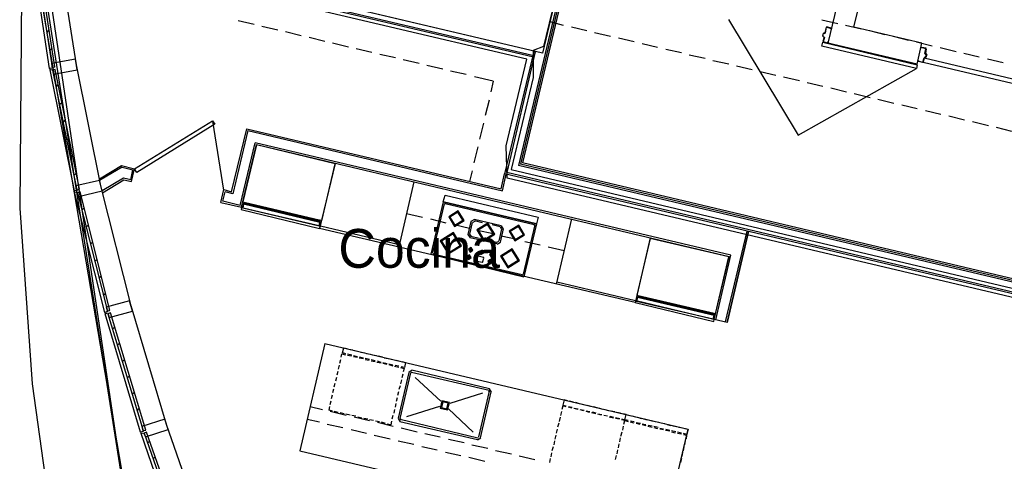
# Model space of a CAD drawing. Header units: feet. Extents: x -79 to 198, y -22 to 181.
# Tile 6 of 92: x 14 to 44, y 46 to 60. Entities that reach past the tile are written whole.
import ezdxf
from ezdxf.enums import TextEntityAlignment as Align

# ---------------------------------------------------------------- set-up
doc = ezdxf.new("R2010")
doc.units = ezdxf.units.FT
for name, color, linetype in [('A-AREA-COMUN', 252, 'CONTINUOUS'), ('A-AREA-UNIDAD', 30, 'CONTINUOUS'), ('A-LINEA', 7, 'CONTINUOUS'), ('A-MURO-CONCRETO', 8, 'CONTINUOUS'), ('A-NOMBRE-ESPACIO', 2, 'CONTINUOUS')]:
    doc.layers.add(name, color=color, linetype=linetype)

msp = doc.modelspace()

# ---------------------------------------------------------------- linework, layer by layer
at = {"layer": 'A-AREA-COMUN'}
msp.add_lwpolyline([(30.368, 61.8489), (29.76, 59.3244), (29.44, 59.2), (29.44, 58.3644), (28.768, 55.52), (57.792, 48.64)], dxfattribs=at)
at = {"layer": 'A-AREA-UNIDAD'}
msp.add_lwpolyline([(52.352, 49.6533), (28.64, 55.2533), (28.608, 56.2489), (29.248, 58.9333), (15.552, 62.1689), (14.688, 62.2044), (14.272, 66.3644), (13.872, 66.3644), (14.048, 63.6444), (13.648, 63.6089), (13.568, 54.3289), (13.952, 48.8889), (14.8, 42.8089), (15.872, 37.5289), (17.2, 32.5689), (18.752, 27.8044), (20.96, 22.08)], dxfattribs=at)
at = {"layer": 'A-LINEA'}
for p, q in [((40.7867, 68.8311), (38.56, 59.4311)), ((13.6226, 66.7667), (20.0557, 23.7249)), ((13.6226, 66.7667), (20.0557, 23.7249)), ((13.6702, 65.323), (20.2159, 23.7911)), ((13.8506, 63.0231), (20.524, 23.9185)), ((14.4933, 58.6444), (13.92, 62.4311)), ((15.32, 58.7644), (14.7333, 62.5644)), ((29.4267, 59.0444), (15.3333, 62.3778)), ((29.4133, 59.0044), (15.3333, 62.3244)), ((30.3467, 61.3644), (28.9867, 55.6444)), ((30.4, 61.3511), (29.0533, 55.6844)), ((30.4133, 61.2044), (29.12, 55.7244)), ((39.36, 59.9244), (39.6533, 61.1378)), ((20.8133, 60.0044), (20.32, 60.1244)), ((29.96, 60.0978), (30.3733, 59.9911)), ((38.3733, 60.1511), (38.8667, 60.0444)), ((39.1067, 59.9911), (39.6, 59.8711)), ((14.4133, 59.7644), (14.48, 59.8444)), ((21.5467, 59.8311), (21.0533, 59.9511)), ((22.2667, 59.6578), (21.7867, 59.7778)), ((30.6267, 59.9378), (31.1067, 59.8178)), ((31.3467, 59.7644), (31.84, 59.6444)), ((38.4133, 59.7378), (38.3867, 59.6578)), ((38.4267, 59.7378), (38.4267, 59.7378)), ((38.4554, 59.725), (38.4795, 59.7398)), ((38.5067, 59.9244), (38.4667, 59.7511)), ((38.6667, 59.8978), (38.52, 59.9378)), ((38.52, 59.9244), (38.52, 59.9244)), ((38.6667, 59.8844), (38.6667, 59.8844)), ((39.84, 59.8178), (40.32, 59.6978)), ((23, 59.4844), (22.52, 59.6044)), ((23.7333, 59.3111), (23.24, 59.4311)), ((32.08, 59.5911), (32.5733, 59.4844)), ((32.8133, 59.4178), (33.2933, 59.3111)), ((38.44, 59.6178), (38.4, 59.4844)), ((38.4267, 59.6178), (38.4267, 59.6178)), ((38.4528, 59.6065), (38.4379, 59.6306)), ((41.32, 58.7778), (38.56, 59.4311)), ((40.5733, 59.6444), (41.0533, 59.5244)), ((41.2933, 59.4711), (41.7867, 59.3511)), ((14.4933, 59.1911), (14.5733, 59.2711)), ((24.4533, 59.1378), (23.9733, 59.2578)), ((25.1867, 58.9778), (24.7067, 59.0844)), ((29.4667, 59.1778), (28.56, 55.3911)), ((29.5067, 59.1644), (28.6267, 55.4311)), ((33.5467, 59.2444), (34.0267, 59.1378)), ((34.2667, 59.0711), (34.76, 58.9644)), ((41.5605, 59.109), (41.5754, 59.085)), ((41.5733, 59.0978), (41.6133, 59.0978)), ((41.5867, 59.2578), (41.5867, 59.2578)), ((41.6, 59.0844), (41.6, 59.0844)), ((42.0267, 59.2978), (42.52, 59.1778)), ((42.76, 59.1244), (43.24, 59.0044)), ((16.08, 55.0178), (15.32, 58.7644)), ((25.92, 58.8044), (25.4267, 58.9111)), ((35, 58.8978), (35.4933, 58.7911)), ((41.4933, 58.8444), (41.4933, 58.8444)), ((41.5333, 58.9778), (41.5067, 58.8444)), ((41.5579, 58.9906), (41.5339, 58.9757)), ((41.5867, 58.9778), (41.5467, 58.9911)), ((41.5467, 58.9778), (41.5467, 58.9778)), ((43.4933, 58.9511), (43.9733, 58.8311)), ((15.2667, 54.8578), (14.5067, 58.6044)), ((26.6533, 58.6311), (26.16, 58.7378)), ((27.3733, 58.4578), (26.8933, 58.5644)), ((35.7333, 58.7244), (36.2133, 58.6178)), ((36.4667, 58.5511), (36.9467, 58.4444)), ((14.6933, 58.0844), (14.76, 58.1511)), ((28.2133, 58.2578), (27.6267, 58.3911)), ((28.2133, 58.2578), (28.1333, 57.9244)), ((37.1867, 58.3911), (37.68, 58.2711)), ((37.92, 58.2178), (38.4, 58.0978)), ((38.6533, 58.0444), (39.1333, 57.9244)), ((39.3733, 57.8711), (39.8667, 57.7511)), ((14.8, 57.5378), (14.88, 57.6044)), ((28.08, 57.6711), (27.96, 57.1911)), ((40.1067, 57.6978), (40.6, 57.5778)), ((40.84, 57.5244), (41.32, 57.4044)), ((41.5733, 57.3511), (42.0533, 57.2311)), ((14.92, 56.9911), (14.9867, 57.0578)), ((19.8839, 54.8788), (19.5376, 57.0195)), ((27.9067, 56.9511), (27.7867, 56.4578)), ((42.2933, 57.1778), (42.7867, 57.0578)), ((43.0267, 57.0044), (43.52, 56.8844)), ((20.12, 54.8311), (20.5867, 56.7778)), ((20.6267, 56.7244), (20.16, 54.7644)), ((20.5867, 56.7778), (28.4533, 54.9244)), ((20.6267, 56.7244), (28.4933, 54.8578)), ((43.76, 56.8311), (44.24, 56.7111)), ((15.0267, 56.4444), (15.0933, 56.5111)), ((20.3867, 54.4044), (20.8533, 56.3511)), ((35.56, 52.8711), (20.8533, 56.3511)), ((20.4267, 54.3511), (20.8933, 56.2978)), ((20.4267, 54.3511), (20.8933, 56.2978)), ((20.8933, 56.2978), (35.5067, 52.8311)), ((27.7333, 56.2178), (27.6133, 55.7244)), ((15.1333, 55.8978), (15.2133, 55.9644)), ((58.44, 48.7911), (29.12, 55.7244)), ((15.24, 55.3378), (15.32, 55.4178)), ((16.04, 55.2311), (16.72, 55.6444)), ((16.7333, 55.5911), (16.04, 55.1778)), ((16.72, 55.6444), (17.12, 55.5378)), ((16.7333, 55.5911), (17.0667, 55.5111)), ((17, 55.2044), (17.0667, 55.5111)), ((17.0267, 55.1511), (17.12, 55.5378)), ((23.32, 55.7111), (22.84, 53.6978)), ((27.56, 55.4844), (27.48, 55.1511)), ((57.9467, 48.4844), (28.6267, 55.4311)), ((58.32, 48.7111), (28.9867, 55.6444)), ((58.3733, 48.7511), (29.0533, 55.6844)), ((16.7733, 55.2578), (16.12, 54.8578)), ((16.1333, 54.8044), (16.7867, 55.2044)), ((17, 55.2044), (16.7733, 55.2578)), ((16.7867, 55.2044), (17.0267, 55.1511)), ((25.76, 55.1378), (25.2933, 53.1244)), ((28.4533, 54.9244), (28.56, 55.3911)), ((28.4933, 54.8578), (28.6133, 55.3778)), ((57.8933, 48.4444), (28.56, 55.3911)), ((16.2, 51.0978), (15.2667, 54.8178)), ((15.36, 54.8044), (15.3733, 54.8178)), ((17.0133, 51.2978), (16.08, 55.0178)), ((19.7867, 54.4978), (19.88, 54.8978)), ((19.8533, 54.5378), (19.92, 54.8311)), ((19.88, 54.8978), (20.12, 54.8311)), ((20.16, 54.7644), (19.92, 54.8311)), ((19.7867, 54.4978), (20.4267, 54.3511)), ((20.3867, 54.4044), (19.8533, 54.5378)), ((26.6667, 54.5244), (26.28, 52.8978)), ((26.6667, 54.5244), (29.5467, 53.8444)), ((15.4933, 54.2711), (15.56, 54.3378)), ((22.84, 53.9111), (20.5067, 54.4578)), ((22.84, 53.9111), (20.5067, 54.4578)), ((20.52, 54.4844), (22.84, 53.9378)), ((20.52, 54.4844), (22.84, 53.9378)), ((26.6933, 54.4578), (26.3333, 52.9378)), ((26.7313, 54.4706), (26.7072, 54.4557)), ((26.72, 54.4711), (29.48, 53.8178)), ((25.5333, 54.1644), (26.0267, 54.0444)), ((26.2667, 53.9911), (26.7467, 53.8711)), ((27.52, 53.9111), (27.4267, 53.5111)), ((27.6266, 53.9754), (27.5223, 53.9111)), ((27.6471, 53.9228), (27.5749, 53.8783)), ((28.4533, 53.7778), (27.6267, 53.9778)), ((27.88, 53.8711), (27.64, 53.9378)), ((30.6267, 53.9911), (30.16, 51.9778)), ((15.6267, 53.7511), (15.6933, 53.8044)), ((32.6, 51.4044), (22.84, 53.6978)), ((25.3067, 53.1911), (22.8667, 53.7644)), ((27, 53.8178), (27.48, 53.7111)), ((27.56, 53.8844), (27.48, 53.5244)), ((27.72, 53.6444), (28.2133, 53.5378)), ((28.4267, 53.7511), (28.1733, 53.8044)), ((28.4667, 53.6711), (28.3867, 53.3111)), ((28.52, 53.6844), (28.4267, 53.2711)), ((28.4784, 53.664), (28.4338, 53.7362)), ((28.531, 53.6712), (28.4666, 53.7754)), ((29.4933, 53.8044), (29.1333, 52.2844)), ((29.5467, 53.8444), (29.16, 52.2044)), ((29.4928, 53.7932), (29.4779, 53.8172)), ((36.0533, 53.6178), (35.3867, 50.8044)), ((15.76, 53.2178), (15.8267, 53.2844)), ((27.429, 53.5111), (27.4934, 53.4068)), ((27.4816, 53.5183), (27.5262, 53.4461)), ((28.32, 53.2178), (27.4933, 53.4044)), ((27.7733, 53.3911), (27.52, 53.4444)), ((28.3067, 53.2578), (28.0667, 53.3244)), ((28.3129, 53.2594), (28.3851, 53.304)), ((28.4533, 53.4711), (28.9467, 53.3644)), ((29.1867, 53.2978), (29.6667, 53.1911)), ((33.0667, 53.4044), (32.6, 51.3911)), ((27.4933, 53.0578), (27.48, 52.9911)), ((27.5067, 53.0578), (27.5067, 53.0578)), ((27.52, 53.0578), (27.5067, 52.9911)), ((27.8267, 52.9778), (27.8133, 52.9111)), ((27.8533, 52.9778), (27.84, 52.9111)), ((27.84, 52.9778), (27.84, 52.9778)), ((28.3334, 53.2068), (28.4377, 53.2712)), ((29.9067, 53.1244), (30.4, 53.0178)), ((15.8933, 52.6844), (15.96, 52.7511)), ((26.28, 52.8978), (29.16, 52.2044)), ((26.3467, 52.9111), (29.1067, 52.2711)), ((26.3472, 52.9357), (26.3621, 52.9116)), ((27.4533, 52.8444), (27.4267, 52.7778)), ((27.4667, 52.8444), (27.4533, 52.7644)), ((27.4533, 52.8444), (27.4533, 52.8444)), ((27.68, 52.8311), (27.6533, 52.7244)), ((27.6539, 52.7224), (27.6687, 52.6983)), ((27.6667, 52.6978), (27.8667, 52.6578)), ((27.7046, 52.8439), (27.6805, 52.829)), ((27.7067, 52.8578), (27.9067, 52.8044)), ((27.8933, 52.6711), (27.92, 52.7778)), ((27.9195, 52.7798), (27.9046, 52.8039)), ((28.0933, 52.6844), (28.08, 52.6178)), ((28.1067, 52.6844), (28.1067, 52.6844)), ((28.12, 52.6844), (28.1067, 52.6178)), ((28.1467, 52.9111), (28.1333, 52.8311)), ((28.16, 52.9111), (28.16, 52.9111)), ((28.1733, 52.8978), (28.16, 52.8311)), ((35.04, 50.8844), (35.5067, 52.8311)), ((35.0933, 50.8711), (35.56, 52.8711)), ((27.8687, 52.645), (27.8928, 52.6598)), ((16.0133, 52.1644), (16.0933, 52.2311)), ((29.1221, 52.2583), (29.1461, 52.2732)), ((32.6133, 51.4578), (30.1733, 52.0311)), ((16.1467, 51.6311), (16.2267, 51.6978)), ((32.6933, 51.6044), (35.0267, 51.0578)), ((32.6933, 51.6044), (35.0267, 51.0578)), ((35.0267, 51.0178), (32.6933, 51.5778)), ((35.0267, 51.0178), (32.6933, 51.5778)), ((16.3333, 51.1511), (16.3467, 51.1778)), ((18.1067, 47.6311), (17.0133, 51.2978)), ((17.3067, 47.3911), (16.2133, 51.0578)), ((35.44, 50.7911), (35.04, 50.8844)), ((16.44, 50.5911), (16.5067, 50.6578)), ((16.5867, 50.0844), (16.6533, 50.1511)), ((23, 50.1378), (34.24, 47.4844)), ((23.7467, 49.9644), (23.8667, 49.9378)), ((16.7467, 49.5778), (16.8133, 49.6444)), ((23.4667, 49.5244), (23.4933, 49.6444)), ((23.84, 49.7778), (23.7067, 49.8044)), ((23.7067, 49.7778), (23.8267, 49.7511)), ((24.0133, 49.7244), (23.8933, 49.7511)), ((23.8933, 49.7378), (24.0133, 49.7111)), ((23.9333, 49.9244), (24.0533, 49.8844)), ((24.0667, 49.6978), (24.2, 49.6711)), ((24.2, 49.6844), (24.08, 49.7111)), ((24.12, 49.8711), (24.24, 49.8444)), ((24.3867, 49.6444), (24.2533, 49.6711)), ((24.2533, 49.6444), (24.3733, 49.6178)), ((24.2933, 49.8311), (24.4133, 49.8044)), ((24.56, 49.6044), (24.44, 49.6311)), ((24.48, 49.7911), (24.6, 49.7644)), ((24.6667, 49.7511), (24.7867, 49.7244)), ((24.84, 49.6978), (24.96, 49.6711)), ((25.0267, 49.6578), (25.1467, 49.6311)), ((23.4267, 49.3378), (23.4533, 49.4711)), ((24.44, 49.6044), (24.56, 49.5778)), ((24.6133, 49.5644), (24.7467, 49.5378)), ((24.7467, 49.5511), (24.6267, 49.5911)), ((24.9333, 49.5111), (24.8, 49.5378)), ((24.8, 49.5244), (24.92, 49.4978)), ((25.1067, 49.4711), (24.9867, 49.4978)), ((24.9867, 49.4844), (25.1067, 49.4444)), ((25.16, 49.4311), (25.2933, 49.4044)), ((25.2933, 49.4311), (25.1733, 49.4578)), ((25.2133, 49.6178), (25.3333, 49.5911)), ((25.4667, 49.3911), (25.36, 49.4178)), ((16.8933, 49.0711), (16.96, 49.1378)), ((23.3467, 48.9778), (23.3733, 49.0978)), ((23.3867, 49.1644), (23.4133, 49.2844)), ((25.6, 49.2444), (25.2667, 47.8311)), ((25.6533, 49.2311), (25.32, 47.8178)), ((25.3733, 49.0178), (25.3467, 48.8844)), ((25.4133, 49.1911), (25.3867, 49.0711)), ((25.7066, 49.3088), (25.6023, 49.2444)), ((25.6913, 49.2439), (25.6672, 49.229)), ((28.08, 48.6844), (25.68, 49.2444)), ((28.0933, 48.7378), (25.6933, 49.3111)), ((26.5867, 48.3511), (25.8, 49.0844)), ((23.2533, 48.6178), (23.28, 48.7378)), ((23.2933, 48.7911), (23.32, 48.9111)), ((25.3333, 48.8311), (25.2933, 48.7111)), ((28.1577, 48.6312), (28.0933, 48.7354)), ((17.04, 48.5644), (17.12, 48.6311)), ((23.2133, 48.4311), (23.24, 48.5511)), ((25.24, 48.4578), (25.2133, 48.3378)), ((25.28, 48.6444), (25.2533, 48.5244)), ((27.88, 48.6044), (26.8667, 48.2844)), ((27.76, 47.2444), (28.0933, 48.6578)), ((27.8133, 47.2178), (28.1467, 48.6444)), ((28.0928, 48.6465), (28.0779, 48.6706)), ((17.2, 48.0578), (17.2667, 48.1244)), ((22.5467, 48.1911), (22.9333, 48.0978)), ((23.1733, 48.2444), (23.2, 48.3644)), ((25.2, 48.2844), (25.1733, 48.1644)), ((26.5467, 48.1911), (25.5333, 47.8711)), ((27.5867, 47.3911), (26.8267, 48.1111)), ((30.36, 48.2311), (30.4667, 48.2044)), ((30.5333, 48.1911), (30.6533, 48.1644)), ((30.6533, 48.1378), (30.5333, 48.1644)), ((30.6933, 48.3244), (30.5733, 48.3511)), ((30.8267, 48.0978), (30.7067, 48.1244)), ((30.72, 48.1378), (30.84, 48.1111)), ((30.88, 48.2711), (30.76, 48.3111)), ((31.0533, 48.2311), (30.9333, 48.2578)), ((31.24, 48.1911), (31.12, 48.2178)), ((31.4267, 48.1511), (31.3067, 48.1778)), ((31.6, 48.0978), (31.48, 48.1378)), ((23.1733, 48.0444), (23.6667, 47.9244)), ((23.4133, 48.0044), (23.2933, 48.0311)), ((23.6, 47.9644), (23.48, 47.9911)), ((23.7867, 47.9244), (23.6533, 47.9511)), ((23.96, 47.8844), (23.84, 47.9111)), ((23.9067, 47.8711), (24.3867, 47.7511)), ((24.1467, 47.8311), (24.0267, 47.8578)), ((24.3333, 47.7911), (24.2133, 47.8178)), ((25.1067, 47.9111), (25.08, 47.7911)), ((25.16, 48.0978), (25.1333, 47.9778)), ((25.269, 47.8177), (25.3334, 47.7134)), ((25.3339, 47.8024), (25.3487, 47.7783)), ((30.28, 47.8578), (30.2533, 47.7244)), ((30.32, 48.0311), (30.2933, 47.9111)), ((30.8933, 48.0978), (31.0267, 48.0711)), ((31.0133, 48.0578), (30.8933, 48.0844)), ((31.08, 48.0578), (31.2, 48.0311)), ((31.2, 48.0044), (31.08, 48.0311)), ((31.3867, 47.9644), (31.2533, 47.9911)), ((31.2667, 48.0178), (31.3867, 47.9911)), ((31.44, 47.9644), (31.5733, 47.9378)), ((31.56, 47.9244), (31.44, 47.9511)), ((31.6267, 47.9244), (31.7467, 47.8978)), ((31.7467, 47.8844), (31.6267, 47.9111)), ((31.7867, 48.0578), (31.6667, 48.0844)), ((31.9333, 47.8311), (31.8, 47.8578)), ((31.8133, 47.8844), (31.9333, 47.8578)), ((31.9733, 48.0178), (31.8533, 48.0444)), ((31.9867, 47.8444), (32.12, 47.8178)), ((32.1067, 47.7911), (31.9867, 47.8178)), ((32.1467, 47.9778), (32.0267, 48.0044)), ((32.4933, 47.8978), (32.6133, 47.8711)), ((32.6667, 47.8578), (32.7867, 47.8178)), ((32.8533, 47.8044), (32.9733, 47.7778)), ((17.3467, 47.5511), (17.4133, 47.6178)), ((19.3733, 44.0178), (18.1067, 47.6311)), ((22.4533, 47.7911), (22.84, 47.7111)), ((23.08, 47.6444), (23.56, 47.5378)), ((24.5067, 47.7511), (24.3867, 47.7778)), ((24.6933, 47.7111), (24.5733, 47.7378)), ((24.6267, 47.6978), (25.12, 47.5778)), ((24.88, 47.6578), (24.76, 47.6978)), ((25.04, 47.6178), (24.9333, 47.6444)), ((25.0667, 47.7378), (25.04, 47.6178)), ((25.32, 47.7244), (27.72, 47.1644)), ((25.3333, 47.7911), (27.7333, 47.2178)), ((25.36, 47.5244), (25.8533, 47.4044)), ((30.24, 47.6711), (30.2, 47.5511)), ((32.2133, 47.4578), (32.24, 47.5778)), ((32.2133, 47.4578), (32.24, 47.5778)), ((32.44, 47.7111), (32.56, 47.6844)), ((32.5733, 47.7111), (32.4533, 47.7378)), ((32.76, 47.6578), (32.6267, 47.6844)), ((32.6267, 47.6711), (32.7467, 47.6444)), ((32.9333, 47.6178), (32.8133, 47.6444)), ((32.8133, 47.6311), (32.9333, 47.6044)), ((32.9867, 47.5778), (33.12, 47.5511)), ((33.12, 47.5778), (33, 47.6044)), ((33.04, 47.7644), (33.16, 47.7378)), ((33.3067, 47.5378), (33.1733, 47.5644)), ((33.1733, 47.5378), (33.2933, 47.5111)), ((33.2133, 47.7244), (33.3333, 47.6978)), ((33.48, 47.4844), (33.36, 47.5111)), ((33.36, 47.4978), (33.48, 47.4711)), ((33.4, 47.6844), (33.52, 47.6578)), ((33.5867, 47.6311), (33.7067, 47.6044)), ((33.76, 47.5911), (33.88, 47.5644)), ((33.9467, 47.5511), (34.0667, 47.5244)), ((18.5867, 43.7378), (17.32, 47.3511)), ((23.8133, 47.4711), (24.2933, 47.3644)), ((24.5333, 47.2978), (25.0267, 47.1911)), ((26.0933, 47.3511), (26.5733, 47.2444)), ((27.72, 47.1534), (27.8243, 47.2178)), ((27.7354, 47.2183), (27.7595, 47.2332)), ((30.1467, 47.2978), (30.12, 47.1778)), ((30.1867, 47.4844), (30.16, 47.3644)), ((32.12, 47.0978), (32.1467, 47.2178)), ((32.12, 47.0978), (32.1467, 47.2178)), ((32.16, 47.2711), (32.2, 47.4044)), ((32.16, 47.2711), (32.2, 47.4044)), ((33.5333, 47.4578), (33.6667, 47.4311)), ((33.6667, 47.4444), (33.5467, 47.4711)), ((33.8533, 47.4044), (33.72, 47.4311)), ((33.72, 47.4044), (33.84, 47.3778)), ((34.0267, 47.3644), (33.9067, 47.3911)), ((33.9067, 47.3644), (34.0267, 47.3378)), ((34.2, 47.3244), (34.0933, 47.3511)), ((17.52, 47.0578), (17.5867, 47.1111)), ((25.2667, 47.1244), (25.76, 47.0178)), ((26, 46.9511), (26.48, 46.8444)), ((26.8267, 47.1778), (27.3067, 47.0711)), ((27.5467, 47.0044), (28.04, 46.8978)), ((30.0667, 46.9378), (30.0267, 46.8178)), ((30.1067, 47.1244), (30.08, 47.0044)), ((32.08, 46.9111), (32.1067, 47.0311)), ((32.08, 46.9111), (32.1067, 47.0311)), ((34.1067, 46.9511), (34.08, 46.8178)), ((34.1467, 47.1244), (34.12, 47.0044)), ((17.6933, 46.5644), (17.76, 46.6311)), ((26.7333, 46.7778), (27.2133, 46.6711)), ((27.4533, 46.6178), (27.9467, 46.4978)), ((28.28, 46.8311), (28.7733, 46.7244)), ((29.0133, 46.6578), (29.4933, 46.5511)), ((30.0133, 46.7511), (29.9867, 46.6311)), ((31.9867, 46.5511), (32.0267, 46.6711)), ((31.9867, 46.5511), (32.0267, 46.6711)), ((32.04, 46.7244), (32.0667, 46.8444)), ((32.04, 46.7244), (32.0667, 46.8444)), ((34.0667, 46.7644), (34.04, 46.6444)), ((29.9733, 46.5778), (29.9467, 46.4578)), ((34.0267, 46.5778), (34, 46.4578))]:
    msp.add_line(p, q, dxfattribs=at)
for points in [[(32.8, 72.0978), (32.3467, 70.1511), (20.12, 73.0444), (18.2, 64.9378), (30.4267, 62.0444), (29.7333, 59.1244), (14.9067, 62.6311)], [(14.6533, 58.6844), (14.6533, 58.6978), (14.08, 62.4311), (14, 62.4178), (14.5733, 58.6844), (14.6533, 58.6978)], [(35.4808, 60.1669), (37.6436, 56.5825), (41.2955, 58.6479)], [(38.4267, 59.6444), (38.4, 59.6444), (38.4267, 59.7378), (38.4533, 59.7378)], [(38.4267, 59.7511), (38.4533, 59.7511), (38.4533, 59.7511)], [(38.48, 59.7511), (38.52, 59.9244), (38.6667, 59.8844), (38.6533, 59.8578), (38.6667, 59.8578), (38.6667, 59.8844)], [(41.32, 58.7778), (41.4667, 59.4311), (39.36, 59.9244)], [(38.4, 59.4578), (41.32, 58.7644), (41.2933, 58.6444), (38.3733, 59.3378), (38.4, 59.4578)], [(38.4267, 59.6311), (38.4, 59.6444), (38.4, 59.6444)], [(38.4533, 59.6178), (38.4133, 59.4711), (38.56, 59.4444), (38.56, 59.4711), (38.5733, 59.4711), (38.56, 59.4444), (38.56, 59.4444)], [(38.56, 59.4311), (38.4133, 59.4711), (38.4133, 59.4711)], [(41.56, 59.1111), (41.5867, 59.2578), (41.4533, 59.2978), (41.44, 59.2711), (41.44, 59.2978)], [(41.6, 59.2711), (41.4533, 59.2978), (41.4533, 59.2978)], [(41.5467, 59.0044), (41.5867, 58.9911), (41.6, 59.0844), (41.5733, 59.0844)], [(41.6, 59.2578), (41.5733, 59.1111), (41.5733, 59.1111)], [(41.6133, 59.0844), (41.5867, 58.9911), (41.5867, 58.9911)], [(14.5467, 58.8044), (14.5733, 58.6578), (14.4933, 58.6444), (14.5067, 58.6044), (14.5867, 58.6178), (14.6133, 58.4711), (15.3467, 58.6044), (15.2933, 58.9378), (14.5467, 58.8044)], [(41.3467, 58.8844), (41.3467, 58.8978), (41.36, 58.8978), (41.3467, 58.8711), (41.4933, 58.8444), (41.5333, 58.9778)], [(41.4933, 58.8311), (41.3467, 58.8711), (41.3467, 58.8711)], [(41.5067, 58.8444), (44.4267, 58.1511), (44.4533, 58.2711), (41.5333, 58.9644), (41.5067, 58.8444)], [(15.4133, 54.9111), (14.6667, 58.6178), (14.5867, 58.5911), (15.3333, 54.8844), (15.4133, 54.9111)], [(17.12, 55.5378), (19.5333, 57.0311), (19.6, 56.9244), (17.1867, 55.4311), (17.12, 55.5378)], [(20.4667, 54.5244), (22.9067, 53.9378), (23.32, 55.6978), (20.8933, 56.2844), (20.4667, 54.5244)], [(15.3067, 55.0178), (15.3467, 54.8711), (15.2533, 54.8578), (15.2667, 54.8178), (15.3467, 54.8311), (15.3867, 54.6844), (16.12, 54.8578), (16.04, 55.1778), (15.3067, 55.0178)], [(16.36, 51.1644), (15.44, 54.8311), (15.36, 54.8044), (16.28, 51.1378), (16.36, 51.1644)], [(20.44, 54.3378), (20.4667, 54.4178), (20.48, 54.4311), (20.4933, 54.4444), (20.5067, 54.4578), (20.4933, 54.4711), (20.52, 54.4844), (20.5067, 54.4978), (20.5067, 54.5111), (22.8667, 53.9511), (22.8533, 53.9511), (22.84, 53.9378), (22.8533, 53.9111), (22.84, 53.9111), (22.8533, 53.8844), (22.8533, 53.8711), (22.8533, 53.8444), (22.84, 53.7644), (20.44, 54.3378)], [(20.44, 54.3378), (20.4667, 54.4178), (20.48, 54.4311), (20.4933, 54.4444), (20.5067, 54.4578), (20.4933, 54.4711), (20.52, 54.4844), (20.5067, 54.4978), (20.5067, 54.5111), (22.8667, 53.9511), (22.8533, 53.9511), (22.84, 53.9378), (22.8533, 53.9111), (22.84, 53.9111), (22.8533, 53.8844), (22.8533, 53.8711), (22.8533, 53.8444), (22.84, 53.7644), (20.44, 54.3378)], [(26.72, 54.7244), (29.6, 54.0444), (29.5467, 53.8444), (26.6667, 54.5244), (26.72, 54.7244)], [(22.84, 53.6978), (22.8667, 53.7644), (20.4267, 54.3378), (20.4133, 54.2844), (22.84, 53.6978)], [(22.84, 53.6978), (22.8667, 53.7644), (20.4267, 54.3378), (20.4133, 54.2844), (22.84, 53.6978)], [(22.8267, 53.7778), (22.8533, 53.8844), (20.4933, 54.4444), (20.4667, 54.3378), (22.8267, 53.7778)], [(22.8267, 53.7778), (22.8533, 53.8844), (20.4933, 54.4444), (20.4667, 54.3378), (22.8267, 53.7778)], [(26.8333, 54.0546), (27.0165, 53.7577), (27.3134, 53.941), (27.1301, 54.2378), (26.8333, 54.0546)], [(26.8722, 54.0454), (27.0258, 53.7967), (27.2744, 53.9502), (27.1209, 54.1989), (26.8722, 54.0454)], [(27.701, 53.6504), (27.914, 53.3055), (28.259, 53.5184), (28.046, 53.8634), (27.701, 53.6504)], [(27.74, 53.6412), (27.9232, 53.3444), (28.22, 53.5277), (28.0368, 53.8245), (27.74, 53.6412)], [(28.7, 53.6146), (28.8832, 53.3177), (29.18, 53.501), (28.9968, 53.7978), (28.7, 53.6146)], [(28.7389, 53.6054), (28.8924, 53.3567), (29.1411, 53.5102), (28.9876, 53.7589), (28.7389, 53.6054)], [(36.1067, 53.6044), (35.44, 50.7911), (36.1067, 53.6044)], [(26.5691, 53.3161), (26.8217, 52.9069), (27.2309, 53.1595), (26.9783, 53.5686), (26.5691, 53.3161)], [(26.6081, 53.3068), (26.8309, 52.9458), (27.1919, 53.1687), (26.9691, 53.5297), (26.6081, 53.3068)], [(32.6533, 51.6311), (35.08, 51.0578), (35.4933, 52.8178), (33.0667, 53.3911), (32.6533, 51.6311)], [(27.442, 53.0547), (27.4965, 52.9664), (27.5847, 53.0209), (27.5302, 53.1091), (27.442, 53.0547)], [(27.4679, 53.0485), (27.5026, 52.9924), (27.5587, 53.027), (27.5241, 53.0832), (27.4679, 53.0485)], [(27.7753, 52.9747), (27.8298, 52.8864), (27.918, 52.9409), (27.8635, 53.0291), (27.7753, 52.9747)], [(27.8013, 52.9685), (27.8359, 52.9124), (27.8921, 52.947), (27.8574, 53.0032), (27.8013, 52.9685)], [(28.4347, 52.8402), (28.6576, 52.4792), (29.0186, 52.702), (28.7957, 53.0631), (28.4347, 52.8402)], [(28.4737, 52.831), (28.6668, 52.5181), (28.9797, 52.7113), (28.7865, 53.0241), (28.4737, 52.831)], [(27.3886, 52.828), (27.4431, 52.7397), (27.5314, 52.7942), (27.4769, 52.8825), (27.3886, 52.828)], [(27.4146, 52.8219), (27.4493, 52.7657), (27.5054, 52.8004), (27.4707, 52.8565), (27.4146, 52.8219)], [(28.042, 52.6813), (28.0965, 52.5931), (28.1847, 52.6476), (28.1302, 52.7358), (28.042, 52.6813)], [(28.0679, 52.6752), (28.1026, 52.619), (28.1587, 52.6537), (28.1241, 52.7099), (28.0679, 52.6752)], [(28.0953, 52.8947), (28.1498, 52.8064), (28.238, 52.8609), (28.1835, 52.9491), (28.0953, 52.8947)], [(28.1213, 52.8885), (28.1559, 52.8324), (28.2121, 52.867), (28.1774, 52.9232), (28.1213, 52.8885)], [(16.24, 51.2578), (16.28, 51.1244), (16.2, 51.0978), (16.2133, 51.0578), (16.2933, 51.0844), (16.3333, 50.9378), (17.0533, 51.1378), (16.96, 51.4578), (16.24, 51.2578)], [(35.0267, 50.8178), (35.04, 50.8844), (32.6133, 51.4578), (32.6, 51.4044), (35.0267, 50.8178)], [(35.0267, 50.8178), (35.04, 50.8844), (32.6133, 51.4578), (32.6, 51.4044), (35.0267, 50.8178)], [(32.6267, 51.4578), (32.6533, 51.5378), (32.6667, 51.5511), (32.6667, 51.5644), (32.6933, 51.5778), (32.68, 51.5911), (32.6933, 51.6044), (32.6933, 51.6178), (35.04, 51.0711), (35.0267, 51.0578), (35.04, 51.0311), (35.0267, 51.0178), (35.04, 51.0044), (35.0267, 50.9911), (35.04, 50.9644), (35.0267, 50.8844), (32.6267, 51.4578)], [(32.6267, 51.4578), (32.6533, 51.5378), (32.6667, 51.5511), (32.6667, 51.5644), (32.6933, 51.5778), (32.68, 51.5911), (32.6933, 51.6044), (32.6933, 51.6178), (35.04, 51.0711), (35.0267, 51.0578), (35.04, 51.0311), (35.0267, 51.0178), (35.04, 51.0044), (35.0267, 50.9911), (35.04, 50.9644), (35.0267, 50.8844), (32.6267, 51.4578)], [(35.0133, 50.8978), (35.04, 51.0044), (32.6667, 51.5644), (32.64, 51.4444), (35.0133, 50.8978)], [(35.0133, 50.8978), (35.04, 51.0044), (32.6667, 51.5644), (32.64, 51.4444), (35.0133, 50.8978)], [(17.4667, 47.4578), (16.3733, 51.0844), (16.2933, 51.0578), (17.3867, 47.4444), (17.4667, 47.4578)], [(23, 50.1378), (22.2267, 46.8178), (33.4533, 44.1644), (34.24, 47.4844)], [(23.6533, 49.8178), (23.5467, 49.8444), (23.5867, 50.0044), (23.6933, 49.9778)], [(23.5067, 49.7111), (23.5333, 49.8178), (23.64, 49.7911)], [(25.3467, 49.3911), (25.4533, 49.3644), (25.4267, 49.2578)], [(25.3867, 49.5778), (25.4933, 49.5511), (25.4667, 49.3911)], [(23.24, 48.0444), (23.1333, 48.0711), (23.16, 48.1911)], [(26.6258, 48.3663), (26.5715, 48.1369), (26.8009, 48.0826), (26.8551, 48.312), (26.6258, 48.3663)], [(26.6468, 48.3322), (26.6056, 48.1579), (26.7799, 48.1167), (26.8211, 48.291), (26.6468, 48.3322)], [(30.4667, 48.1778), (30.36, 48.2044), (30.3333, 48.0978)], [(30.5067, 48.3644), (30.4, 48.3911), (30.36, 48.2311)], [(32.1733, 47.8044), (32.28, 47.7778), (32.32, 47.9378), (32.2133, 47.9644)], [(32.3867, 47.7511), (32.28, 47.7778), (32.32, 47.9378), (32.4267, 47.9111)], [(17.3467, 47.5644), (17.3867, 47.4178), (17.3067, 47.3911), (17.32, 47.3511), (17.4, 47.3778), (17.4533, 47.2444), (18.16, 47.4711), (18.0533, 47.7911), (17.3467, 47.5644)], [(32.2533, 47.6444), (32.28, 47.7511), (32.1733, 47.7778)], [(32.2533, 47.6444), (32.28, 47.7511), (32.3867, 47.7244)], [(34.1333, 47.5111), (34.24, 47.4844), (34.2, 47.3244)], [(18.7467, 43.8178), (17.4933, 47.3911), (17.4133, 47.3644), (18.6667, 43.7911), (18.7467, 43.8178)], [(34.0933, 47.3244), (34.1867, 47.2978), (34.1733, 47.1911)]]:
    msp.add_lwpolyline(points, dxfattribs=at)
at = {"layer": 'A-MURO-CONCRETO'}
msp.add_lwpolyline([(17.3867, 62.0444), (30.4267, 62.0444), (29.7333, 59.1244), (17.3867, 62.0444), (17.3867, 62.0444)], dxfattribs=at)

# ---------------------------------------------------------------- texts
at = {"layer": 'A-NOMBRE-ESPACIO'}
msp.add_text('Cocina', height=1.2, dxfattribs=at).set_placement((25.92, 52.48), align=Align.CENTER)

doc.saveas('drawing.dxf')
